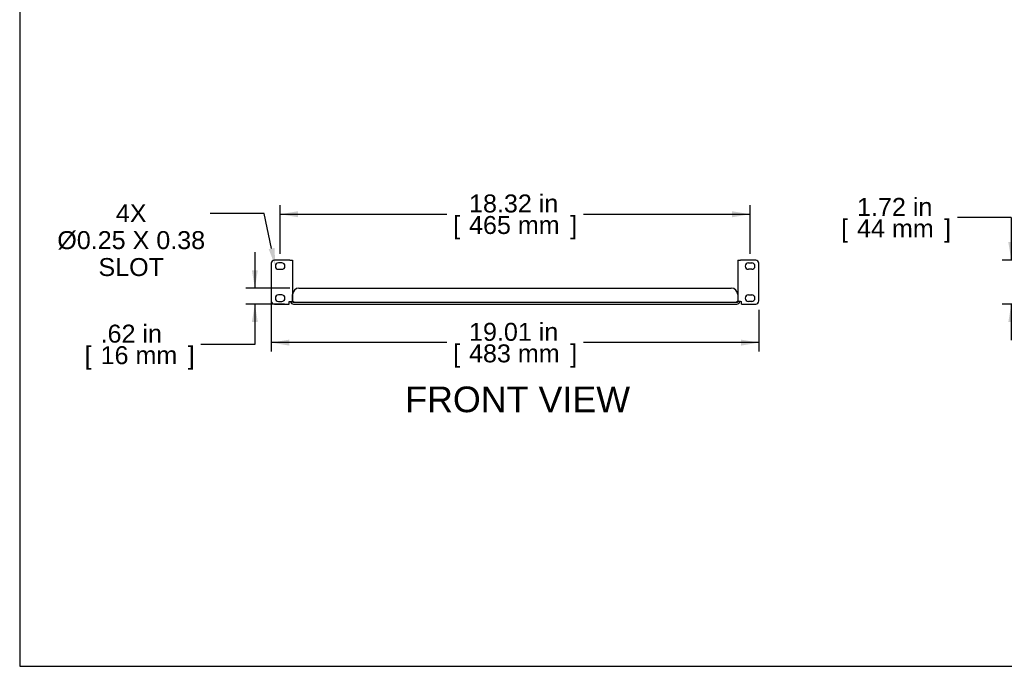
# Model space of a CAD drawing. Header units: inches. Extents: x 0 to 81.1, y 0 to 59.8.
# Tile 1 of 18: x 0 to 38.4, y 0 to 25.2. Entities that reach past the tile are written whole.
import ezdxf
from ezdxf import colors
from ezdxf.entities.mleader import LeaderData, LeaderLine
from ezdxf.enums import TextEntityAlignment as Align
from ezdxf.math import Vec2, Vec3

# ---------------------------------------------------------------- set-up
doc = ezdxf.new("R2010")
doc.units = ezdxf.units.IN
doc.header["$MEASUREMENT"] = 0
doc.layers.add('COM56026-2', color=7, linetype='Continuous')
doc.layers.add('Default', color=7, linetype='Continuous')
doc.styles.add('SEACAD_Arial', font='arial.ttf')
doc.dimstyles.new('WEB', dxfattribs={"dimtxt": 0.7, "dimasz": 0.7, "dimexe": 0.35, "dimexo": 0.35, "dimgap": 0.35, "dimtad": 0, "dimtih": 1, "dimtoh": 1, "dimzin": 4, "dimdsep": 46, "dimtxsty": 'SEACAD_Arial', "dimblk1": '_SE_FILLED', "dimblk2": '_SE_FILLED', "dimsah": 1, "dimcen": 0.35, "dimadec": 0, "dimazin": 0, "dimtfac": 1, "dimtdec": 0, "dimtofl": 0, "dimtmove": 0, "dimatfit": 3, "dimfxl": 1, "dimtolj": 1, "dimtzin": 4, "dimarcsym": 0})

# ---------------------------------------------------------------- blocks, each defined once
blk = doc.blocks.new('SE2')
at = {"layer": 'COM56026-2', "color": 7, "linetype": 'Continuous'}
for p, q in [((10.526, 15.839), (9.934, 15.839)), ((10.526, 15.839), (10.634, 15.839)), ((10.634, 15.839), (10.634, 14.229)), ((27.99, 15.839), (28.098, 15.839)), ((27.99, 15.839), (27.99, 14.229)), ((28.69, 15.839), (28.098, 15.839)), ((9.809, 15.714), (9.809, 14.246)), ((10.215, 15.73), (10.09, 15.73)), ((10.09, 15.48), (10.215, 15.48)), ((28.41, 15.73), (28.535, 15.73)), ((28.535, 15.48), (28.41, 15.48)), ((28.815, 14.246), (28.815, 15.714)), ((10.884, 14.746), (27.74, 14.746)), ((10.215, 14.48), (10.09, 14.48)), ((10.09, 14.23), (10.215, 14.23)), ((10.509, 14.121), (10.509, 14.229)), ((10.509, 14.229), (10.526, 14.229)), ((10.526, 14.229), (10.634, 14.229)), ((10.562, 14.229), (10.634, 14.229)), ((10.562, 14.229), (10.562, 14.229)), ((10.634, 14.237), (10.634, 14.496)), ((10.634, 14.229), (10.634, 14.229)), ((27.99, 14.496), (27.99, 14.237)), ((28.062, 14.229), (27.99, 14.229)), ((28.098, 14.229), (27.99, 14.229)), ((27.99, 14.229), (27.99, 14.229)), ((28.062, 14.229), (28.062, 14.229)), ((28.098, 14.229), (28.132, 14.229)), ((28.132, 14.121), (28.132, 14.229)), ((28.41, 14.48), (28.535, 14.48)), ((28.535, 14.23), (28.41, 14.23)), ((9.934, 14.121), (10.509, 14.121)), ((10.67, 14.193), (27.954, 14.193)), ((10.67, 14.121), (27.954, 14.121)), ((28.132, 14.121), (28.69, 14.121))]:
    blk.add_line(p, q, dxfattribs=at)
for centre, radius, start, end in [((9.934, 15.714), 0.125, 90, 180), ((28.69, 15.714), 0.125, 0, 90), ((10.09, 15.605), 0.125, 90, 270), ((10.215, 15.605), 0.125, 270, 90), ((28.41, 15.605), 0.125, 90, 270), ((28.535, 15.605), 0.125, 270, 90), ((10.884, 14.496), 0.25, 90, 180), ((27.74, 14.496), 0.25, 0, 90), ((9.934, 14.246), 0.125, 180, 270), ((10.09, 14.355), 0.125, 90, 270), ((10.215, 14.355), 0.125, 270, 90), ((10.67, 14.229), 0.108, 180, 270), ((10.625, 14.183), 0.055, 55.8388, 79.9593), ((10.67, 14.229), 0.036, 180, 270), ((27.954, 14.229), 0.036, 270, 0), ((27.954, 14.229), 0.108, 270, 0), ((28, 14.183), 0.055, 100.0407, 124.1612), ((28.41, 14.355), 0.125, 90, 270), ((28.535, 14.355), 0.125, 270, 90), ((28.69, 14.246), 0.125, 270, 0), ((10.67, 14.229), 0.0358, 261.8452, 268.1392), ((27.954, 14.229), 0.0358, 270, 278.1548)]:
    blk.add_arc(centre, radius, start, end, dxfattribs=at)
for points, knots in [([(10.655, 14.229), (10.661, 14.227), (10.665, 14.224), (10.674, 14.217), (10.677, 14.212), (10.68, 14.203), (10.679, 14.199), (10.674, 14.195), (10.67, 14.194), (10.665, 14.193)], [0, 0, 0, 0, 0.25, 0.25, 0.5, 0.5, 0.75, 0.75, 1, 1, 1, 1]), ([(27.959, 14.193), (27.955, 14.194), (27.95, 14.195), (27.946, 14.198), (27.945, 14.199), (27.944, 14.203), (27.945, 14.205), (27.946, 14.21), (27.947, 14.212), (27.95, 14.216), (27.952, 14.218), (27.959, 14.224), (27.963, 14.227), (27.969, 14.229)], [0, 0, 0, 0, 0.25, 0.25, 0.375, 0.375, 0.5, 0.5, 0.625, 0.625, 0.75, 0.75, 1, 1, 1, 1])]:
    blk.add_open_spline(points, degree=3, knots=knots, dxfattribs=at)
for points in [[(10.655, 14.229), (10.664, 14.219), (10.669, 14.207), (10.673, 14.195)], [(27.952, 14.195), (27.955, 14.207), (27.961, 14.219), (27.969, 14.229)]]:
    blk.add_open_spline(points, degree=3, dxfattribs=at)
blk = doc.blocks.new('DMBLK131')
at = {"layer": 'Default', "linetype": 'Continuous', "transparency": 16777216}
for points in [[(38.537, 16.539), (38.653, 15.839), (38.77, 16.539)], [(38.537, 13.421), (38.77, 13.421), (38.653, 14.121)]]:
    blk.add_hatch(color=7, dxfattribs=at).paths.add_polyline_path(points)
at = {"layer": 'Default', "color": 7, "linetype": 'Continuous', "transparency": 16777216}
for p, q in [((38.653, 17.495), (36.553, 17.495)), ((38.653, 17.495), (38.653, 15.839)), ((38.95, 15.839), (38.303, 15.839)), ((38.914, 14.121), (38.303, 14.121)), ((38.653, 14.121), (38.653, 12.721))]:
    blk.add_line(p, q, dxfattribs=at)
at = {"layer": 'Default', "color": 7, "linetype": 'Continuous', "transparency": 16777216, "style": 'SEACAD_Arial'}
for s, p in [('1.72 in', (32.641, 18.265)), ('[', (32.017, 17.425)), ('44 mm', (32.641, 17.425)), (']', (36.034, 17.425))]:
    blk.add_text(s, height=0.7, dxfattribs=at).set_placement(p, align=Align.TOP_LEFT)
blk = doc.blocks.new('_SE_FILLED')
at = {"color": 0}
blk.add_line((0, 0), (-1, 0), dxfattribs=at)
blk.add_solid([(0, 0), (-1, -0.1665), (-1, 0.1665), (0, 0)], dxfattribs=at)
blk = doc.blocks.new('DMBLK132')
at = {"layer": 'Default', "linetype": 'Continuous', "transparency": 16777216}
for points in [[(10.509, 12.505), (10.509, 12.739), (9.809, 12.622)], [(28.115, 12.505), (28.815, 12.622), (28.115, 12.739)]]:
    blk.add_hatch(color=7, dxfattribs=at).paths.add_polyline_path(points)
at = {"layer": 'Default', "color": 7, "linetype": 'Continuous', "transparency": 16777216}
for p, q in [((9.809, 14.63), (9.809, 12.272)), ((28.815, 13.896), (28.815, 12.272)), ((16.648, 12.622), (9.809, 12.622)), ((28.815, 12.622), (21.977, 12.622))]:
    blk.add_line(p, q, dxfattribs=at)
at = {"layer": 'Default', "color": 7, "linetype": 'Continuous', "transparency": 16777216, "style": 'SEACAD_Arial'}
for s, p in [('19.01 in', (17.516, 13.392)), ('[', (16.893, 12.552)), ('483 mm', (17.516, 12.552)), (']', (21.458, 12.552))]:
    blk.add_text(s, height=0.7, dxfattribs=at).set_placement(p, align=Align.TOP_LEFT)
blk = doc.blocks.new('DMBLK133')
at = {"layer": 'Default', "linetype": 'Continuous', "transparency": 16777216}
for points in [[(10.852, 17.745), (10.152, 17.628), (10.852, 17.511)], [(27.772, 17.745), (27.772, 17.511), (28.472, 17.628)]]:
    blk.add_hatch(color=7, dxfattribs=at).paths.add_polyline_path(points)
at = {"layer": 'Default', "color": 7, "linetype": 'Continuous', "transparency": 16777216}
for p, q in [((10.152, 16.08), (10.152, 17.978)), ((28.472, 16.08), (28.472, 17.978)), ((10.152, 17.628), (16.648, 17.628)), ((21.977, 17.628), (28.472, 17.628))]:
    blk.add_line(p, q, dxfattribs=at)
at = {"layer": 'Default', "color": 7, "linetype": 'Continuous', "transparency": 16777216, "style": 'SEACAD_Arial'}
for s, p in [('18.32 in', (17.516, 18.398)), ('[', (16.893, 17.558)), ('465 mm', (17.516, 17.558)), (']', (21.458, 17.558))]:
    blk.add_text(s, height=0.7, dxfattribs=at).set_placement(p, align=Align.TOP_LEFT)
blk = doc.blocks.new('DMBLK134')
at = {"layer": 'Default', "linetype": 'Continuous', "transparency": 16777216}
for points in [[(9.05, 15.446), (9.167, 14.746), (9.283, 15.446)], [(9.05, 13.421), (9.283, 13.421), (9.167, 14.121)]]:
    blk.add_hatch(color=7, dxfattribs=at).paths.add_polyline_path(points)
at = {"layer": 'Default', "color": 7, "linetype": 'Continuous', "transparency": 16777216}
for p, q in [((9.167, 16.146), (9.167, 14.746)), ((10.534, 14.746), (8.817, 14.746)), ((10.32, 14.121), (8.817, 14.121)), ((9.167, 14.121), (9.167, 12.552)), ((9.167, 12.552), (7.067, 12.552))]:
    blk.add_line(p, q, dxfattribs=at)
at = {"layer": 'Default', "color": 7, "linetype": 'Continuous', "transparency": 16777216, "style": 'SEACAD_Arial'}
for s, p in [('.62 in', (3.154, 13.322)), ('[', (2.53, 12.482)), ('16 mm', (3.154, 12.482)), (']', (6.548, 12.482))]:
    blk.add_text(s, height=0.7, dxfattribs=at).set_placement(p, align=Align.TOP_LEFT)

msp = doc.modelspace()

# ---------------------------------------------------------------- linework, layer by layer
at = {"layer": 'Default', "color": 7, "linetype": 'Continuous'}
for p, q in [((0, 59.783), (0, 0)), ((0, 0), (80, 0))]:
    msp.add_line(p, q, dxfattribs=at)

# ---------------------------------------------------------------- block references
at = {"layer": 'Default'}
msp.add_blockref('SE2', (0, 0), dxfattribs=at)

# ---------------------------------------------------------------- texts
at = {"layer": 'Default', "color": 7, "linetype": 'Continuous', "style": 'SEACAD_Arial'}
msp.add_text('FRONT VIEW', height=1, dxfattribs=at).set_placement((15.025, 10.909), align=Align.TOP_LEFT)

# ---------------------------------------------------------------- dimensions: what is measured, and where the dimension line sits
at = {"layer": 'Default', "color": 7, "linetype": 'Continuous'}
for base, p1, p2, angle, picture, middle, dimtype in [((10.152, 17.628), (10.152, 15.73), (28.472, 15.73), 0, 'DMBLK133', (19.312, 17.628), 161), ((38.653, 14.121), (42.339, 15.839), (39.264, 14.121), 90, 'DMBLK131', (36.553, 17.495), 160), ((9.166800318, 14.12082598), (10.884175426, 14.74582598), (10.670096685, 14.12082598), 90, 'DMBLK134', (7.066800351, 12.552254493), 160)]:
    dim = msp.add_linear_dim(base=base, p1=p1, p2=p2, angle=angle, text='\\A1;<>', dimstyle='WEB', dxfattribs=at)
    dim.commit()
    dim.dimension.update_dxf_attribs({"geometry": picture, "text_midpoint": middle, "dimtype": dimtype})
dim = msp.add_linear_dim(base=(9.809, 12.622), p1=(28.815, 15.714), p2=(9.809, 14.98), text='\\A1;<>', dimstyle='WEB', dxfattribs=at)
dim.commit()
dim.dimension.update_dxf_attribs({"geometry": 'DMBLK132', "text_midpoint": (19.312, 12.622), "dimtype": 160})

# ---------------------------------------------------------------- leaders
ml = msp.add_multileader_mtext('Standard', dxfattribs=at)
ml.set_content('{\\pxsm0.9;\\fArial|b0||i0||c0|p34;\\W1.;4X\\P%%c0.25 X 0.38\\PSLOT\\P}', color=7)
ml.set_leader_properties()
ml.build(insert=Vec2(0, 0))
ml.multileader.update_dxf_attribs({"dogleg_length": 2.1, "arrow_head_size": 0.7})
ctx = ml.context
ctx.base_point, ctx.char_height, ctx.arrow_head_size, ctx.landing_gap_size = Vec3(1.419, 17.403), 0.7, 0.7, 0.245
ctx.text_align_type = 1
notes = []
notes.append((ctx, [(0, (1, 1, 0), (9.53, 17.663), (-1, 0), 2.1, [(0, [(9.965, 15.605)], 0, [])])]))
ctx.mtext.insert, ctx.mtext.alignment = Vec3(4.347, 18.019), 2
for ctx, leaders in notes:
    for number, flags, end, landing, length, lines in leaders:
        leader = LeaderData()
        leader.index, (leader.has_last_leader_line, leader.has_dogleg_vector, leader.attachment_direction) = number, flags
        leader.last_leader_point, leader.dogleg_vector, leader.dogleg_length = Vec3(end), Vec3(landing), length
        for number, points, colour, breaks in lines:
            line = LeaderLine()
            line.index, line.vertices, line.color, line.breaks = number, Vec3.list(points), colors.encode_raw_color(colour), breaks
            leader.lines.append(line)
        ctx.leaders.append(leader)

doc.saveas('drawing.dxf')
